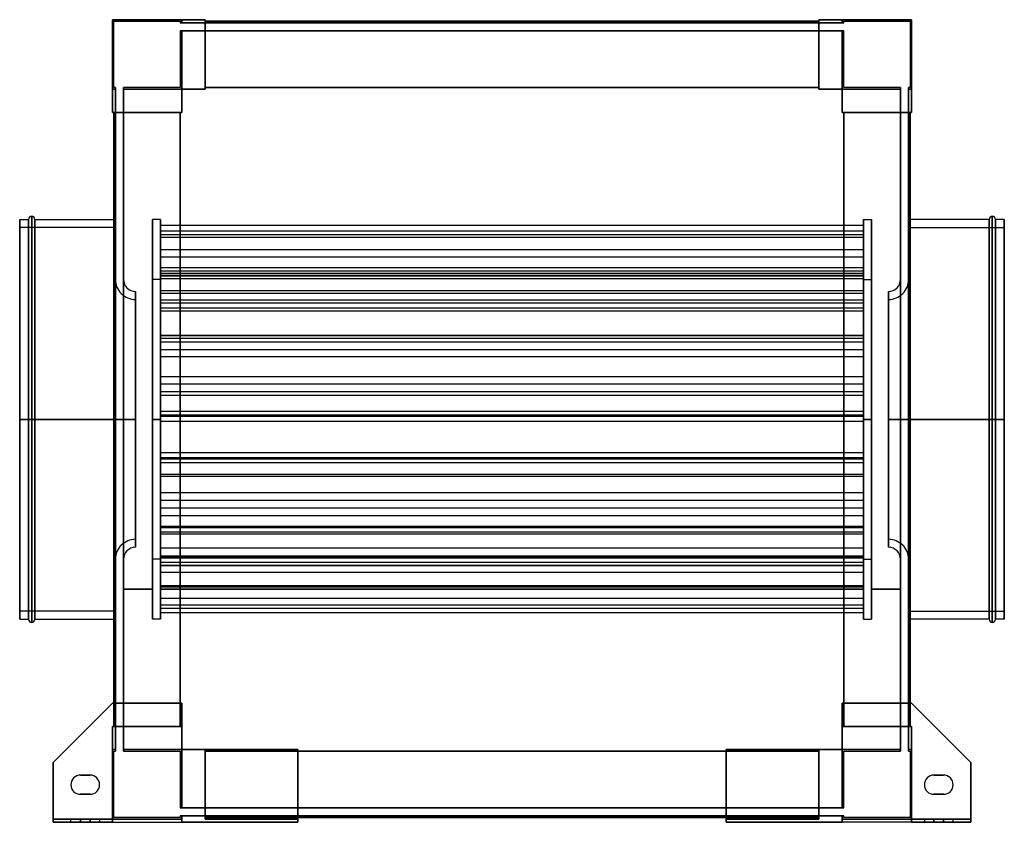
# Model space of a CAD drawing. Header units: millimetres. Extents: x -308 to 308, y -252 to 250.
import ezdxf

# ---------------------------------------------------------------- set-up
doc = ezdxf.new("R2010")
doc.units = ezdxf.units.MM
doc.layers.add('MAIN-1', color=7, linetype='Continuous')

msp = doc.modelspace()

# ---------------------------------------------------------------- linework, layer by layer
at = {"layer": 'MAIN-1'}
for p, q in [((-250, 206.5), (-250, 250)), ((-250, 250), (-206.5, 250)), ((-206.5, 250), (-250, 250)), ((-250, 250), (-250, 206.5)), ((-192, 250), (-250, 250)), ((-250, 250), (-250, 192)), ((-250, 250), (-250, 250)), ((-250, 192), (-250, 250)), ((-250, 250), (-192, 250)), ((-250, 250), (-250, 250)), ((-249, 249), (-207.5, 249)), ((-249, 207.5), (-249, 249)), ((-249, 207.5), (-249, 249)), ((-249, 249), (-207.5, 249)), ((-249, 249), (-249, 249)), ((-207.5, 249), (-207.5, 248)), ((-207.5, 249), (-207.5, 248)), ((-207.5, 249), (-207.5, 249)), ((-207.5, 248), (-206.5, 248)), ((-207.5, 248), (-207.5, 248)), ((-206.5, 248), (-207.5, 248)), ((-206.5, 250), (-206.5, 248)), ((-206.5, 248), (-206.5, 250)), ((-206.5, 250), (-206.5, 250)), ((-206.5, 248), (-206.5, 250)), ((-206.5, 250), (-206.5, 248)), ((-206.5, 250), (-206.5, 250)), ((-192, 250), (-206.5, 250)), ((-206.5, 250), (-192, 250)), ((-206.5, 248), (-192, 248)), ((-206.5, 248), (-206.5, 248)), ((-206.5, 248), (-206.5, 248)), ((-192, 248), (-206.5, 248)), ((-192, 248), (-192, 250)), ((-192, 250), (-192, 206.5)), ((-192, 250), (-192, 250)), ((-192, 250), (-192, 248)), ((-192, 250), (-192, 250)), ((-192, 206.5), (-192, 250)), ((-192, 248), (-192, 249)), ((-192, 249), (-192, 249)), ((-192, 249), (-192, 207.5)), ((192, 249), (-192, 249)), ((-192, 249), (-192, 248)), ((-192, 249), (192, 249)), ((-192, 249), (-192, 249)), ((192, 249), (-192, 249)), ((-192, 207.5), (-192, 249)), ((-192, 249), (192, 249)), ((-192, 248), (192, 248)), ((-192, 248), (-192, 248)), ((-192, 248), (-192, 248)), ((192, 248), (-192, 248)), ((192, 250), (192, 248)), ((192, 250), (192, 250)), ((192, 206.5), (192, 250)), ((206.5, 250), (192, 250)), ((192, 248), (192, 250)), ((192, 250), (192, 206.5)), ((192, 250), (192, 250)), ((250, 250), (192, 250)), ((192, 250), (206.5, 250)), ((192, 250), (250, 250)), ((192, 249), (192, 248)), ((192, 207.5), (192, 249)), ((192, 249), (192, 249)), ((192, 248), (192, 249)), ((192, 249), (192, 249)), ((192, 249), (192, 207.5)), ((192, 248), (206.5, 248)), ((192, 248), (192, 248)), ((192, 248), (192, 248)), ((206.5, 248), (192, 248)), ((206.5, 248), (206.5, 250)), ((206.5, 250), (250, 250)), ((250, 250), (206.5, 250)), ((206.5, 250), (206.5, 248)), ((206.5, 248), (206.5, 250)), ((206.5, 250), (206.5, 248)), ((206.5, 250), (206.5, 250)), ((206.5, 250), (206.5, 250)), ((207.5, 248), (206.5, 248)), ((206.5, 248), (207.5, 248)), ((206.5, 248), (206.5, 248)), ((206.5, 248), (206.5, 248)), ((207.5, 249), (249, 249)), ((207.5, 248), (207.5, 249)), ((207.5, 248), (207.5, 249)), ((207.5, 249), (249, 249)), ((207.5, 249), (207.5, 249)), ((207.5, 248), (207.5, 248)), ((249, 249), (249, 207.5)), ((249, 249), (249, 207.5)), ((249, 249), (249, 249)), ((250, 250), (250, 206.5)), ((250, 206.5), (250, 250)), ((250, 192), (250, 250)), ((250, 250), (250, 250)), ((250, 250), (250, 192)), ((250, 250), (250, 250)), ((-207.5, 243), (-207.5, 207.5)), ((-207.5, 243), (-206.5, 243)), ((-206.5, 243), (-207.5, 243)), ((-207.5, 243), (-207.5, 207.5)), ((-207.5, 243), (-207.5, 243)), ((-206.5, 243), (-206.5, 206.5)), ((-206.5, 206.5), (-206.5, 243)), ((-206.5, 243), (-192, 243)), ((-206.5, 243), (-206.5, 243)), ((-206.5, 243), (-206.5, 243)), ((-192, 243), (-206.5, 243)), ((-206.5, 206.5), (-206.5, 243)), ((-206.5, 243), (-206.5, 206.5)), ((-192, 243), (192, 243)), ((-192, 243), (-192, 243)), ((-192, 243), (-192, 243)), ((192, 243), (-192, 243)), ((-192, 243), (-192, 206.5)), ((-192, 243), (-192, 207.5)), ((-192, 206.5), (-192, 243)), ((-192, 207.5), (-192, 243)), ((206.5, 243), (192, 243)), ((192, 243), (206.5, 243)), ((192, 243), (192, 243)), ((192, 243), (192, 243)), ((192, 207.5), (192, 243)), ((192, 206.5), (192, 243)), ((192, 243), (192, 207.5)), ((192, 243), (192, 206.5)), ((206.5, 206.5), (206.5, 243)), ((206.5, 243), (207.5, 243)), ((207.5, 243), (206.5, 243)), ((206.5, 243), (206.5, 206.5)), ((206.5, 243), (206.5, 243)), ((206.5, 243), (206.5, 243)), ((206.5, 243), (206.5, 206.5)), ((206.5, 206.5), (206.5, 243)), ((207.5, 207.5), (207.5, 243)), ((207.5, 207.5), (207.5, 243)), ((207.5, 243), (207.5, 243)), ((-248, 206.5), (-250, 206.5)), ((-250, 206.5), (-248, 206.5)), ((-250, 206.5), (-248, 206.5)), ((-250, 206.5), (-250, 206.5)), ((-250, 192), (-250, 206.5)), ((-248, 206.5), (-250, 206.5)), ((-250, 206.5), (-250, 206.5)), ((-250, 206.5), (-250, 192)), ((-248, 207.5), (-249, 207.5)), ((-248, 207.5), (-249, 207.5)), ((-249, 207.5), (-249, 207.5)), ((-248, 207.5), (-248, 206.5)), ((-248, 207.5), (-248, 207.5)), ((-248, 206.5), (-248, 207.5)), ((-248, 206.5), (-248, 192)), ((-248, 206.5), (-248, 206.5)), ((-248, 206.5), (-248, 206.5)), ((-248, 192), (-248, 206.5)), ((-243, 207.5), (-243, 206.5)), ((-243, 207.5), (-243, 207.5)), ((-243, 206.5), (-243, 207.5)), ((-207.5, 207.5), (-243, 207.5)), ((-207.5, 207.5), (-243, 207.5)), ((-243, 206.5), (-243, 192)), ((-243, 206.5), (-243, 206.5)), ((-243, 206.5), (-243, 206.5)), ((-243, 192), (-243, 206.5)), ((-243, 206.5), (-206.5, 206.5)), ((-206.5, 206.5), (-243, 206.5)), ((-243, 206.5), (-206.5, 206.5)), ((-206.5, 206.5), (-243, 206.5)), ((-207.5, 207.5), (-207.5, 207.5)), ((-206.5, 206.5), (-206.5, 192)), ((-206.5, 206.5), (-206.5, 206.5)), ((-206.5, 206.5), (-206.5, 206.5)), ((-206.5, 192), (-206.5, 206.5)), ((-192, 206.5), (-206.5, 206.5)), ((-206.5, 206.5), (-192, 206.5)), ((-206.5, 192), (-206.5, 206.5)), ((-206.5, 206.5), (-192, 206.5)), ((-192, 206.5), (-206.5, 206.5)), ((-206.5, 206.5), (-206.5, 192)), ((-206.5, 206.5), (-206.5, 206.5)), ((-206.5, 206.5), (-206.5, 206.5)), ((-206.5, 192), (-206.5, 206.5)), ((-206.5, 206.5), (-192, 206.5)), ((-192, 206.5), (-206.5, 206.5)), ((-206.5, 206.5), (-206.5, 192)), ((-206.5, 192), (-206.5, 206.5)), ((-206.5, 206.5), (-192, 206.5)), ((-206.5, 206.5), (-206.5, 206.5)), ((-206.5, 206.5), (-206.5, 206.5)), ((-192, 206.5), (-206.5, 206.5)), ((-206.5, 206.5), (-206.5, 192)), ((-192, 207.5), (-192, 207.5)), ((-192, 206.5), (-192, 207.5)), ((192, 207.5), (-192, 207.5)), ((-192, 207.5), (-192, 206.5)), ((-192, 207.5), (-192, 207.5)), ((-192, 207.5), (-192, 207.5)), ((-192, 206.5), (-192, 207.5)), ((-192, 207.5), (192, 207.5)), ((-192, 207.5), (192, 207.5)), ((-192, 207.5), (192, 207.5)), ((-192, 207.5), (-192, 207.5)), ((192, 207.5), (-192, 207.5)), ((-192, 207.5), (-192, 206.5)), ((192, 207.5), (-192, 207.5)), ((192, 207.5), (-192, 207.5)), ((-192, 207.5), (192, 207.5)), ((-192, 206.5), (-192, 206.5)), ((-192, 206.5), (-192, 206.5)), ((-192, 206.5), (-192, 206.5)), ((-192, 206.5), (-192, 206.5)), ((192, 207.5), (192, 206.5)), ((192, 207.5), (192, 207.5)), ((192, 207.5), (192, 207.5)), ((192, 206.5), (192, 207.5)), ((192, 207.5), (192, 206.5)), ((192, 207.5), (192, 207.5)), ((192, 207.5), (192, 207.5)), ((192, 206.5), (192, 207.5)), ((192, 206.5), (192, 206.5)), ((206.5, 206.5), (192, 206.5)), ((192, 206.5), (192, 206.5)), ((192, 206.5), (192, 206.5)), ((192, 206.5), (206.5, 206.5)), ((192, 206.5), (206.5, 206.5)), ((192, 206.5), (192, 206.5)), ((206.5, 206.5), (192, 206.5)), ((192, 206.5), (206.5, 206.5)), ((206.5, 206.5), (192, 206.5)), ((192, 206.5), (206.5, 206.5)), ((206.5, 206.5), (192, 206.5)), ((206.5, 206.5), (243, 206.5)), ((206.5, 192), (206.5, 206.5)), ((243, 206.5), (206.5, 206.5)), ((206.5, 206.5), (206.5, 206.5)), ((206.5, 206.5), (243, 206.5)), ((243, 206.5), (206.5, 206.5)), ((206.5, 206.5), (206.5, 206.5)), ((206.5, 206.5), (206.5, 192)), ((206.5, 206.5), (206.5, 192)), ((206.5, 192), (206.5, 206.5)), ((206.5, 206.5), (206.5, 206.5)), ((206.5, 206.5), (206.5, 206.5)), ((206.5, 206.5), (206.5, 192)), ((206.5, 192), (206.5, 206.5)), ((206.5, 206.5), (206.5, 192)), ((206.5, 206.5), (206.5, 206.5)), ((206.5, 206.5), (206.5, 206.5)), ((206.5, 192), (206.5, 206.5)), ((243, 207.5), (207.5, 207.5)), ((243, 207.5), (207.5, 207.5)), ((207.5, 207.5), (207.5, 207.5)), ((243, 207.5), (243, 206.5)), ((243, 207.5), (243, 207.5)), ((243, 206.5), (243, 207.5)), ((243, 206.5), (243, 192)), ((243, 206.5), (243, 206.5)), ((243, 206.5), (243, 206.5)), ((243, 192), (243, 206.5)), ((248, 207.5), (248, 206.5)), ((248, 207.5), (248, 207.5)), ((248, 206.5), (248, 207.5)), ((249, 207.5), (248, 207.5)), ((249, 207.5), (248, 207.5)), ((248, 206.5), (248, 192)), ((248, 206.5), (248, 206.5)), ((248, 206.5), (248, 206.5)), ((248, 192), (248, 206.5)), ((248, 206.5), (250, 206.5)), ((250, 206.5), (248, 206.5)), ((248, 206.5), (250, 206.5)), ((250, 206.5), (248, 206.5)), ((249, 207.5), (249, 207.5)), ((250, 206.5), (250, 192)), ((250, 206.5), (250, 206.5)), ((250, 206.5), (250, 206.5)), ((250, 192), (250, 206.5)), ((-248, 192), (-250, 192)), ((-250, 192), (-206.5, 192)), ((-250, 192), (-250, 192)), ((-250, 192), (-248, 192)), ((-250, 192), (-250, 192)), ((-206.5, 192), (-250, 192)), ((-248, 192), (-249, 192)), ((-249, -192), (-249, 192)), ((-249, 192), (-249, -177.5)), ((-249, 192), (-249, 192)), ((-249, 192), (-207.5, 192)), ((-249, -192), (-249, 192)), ((-207.5, 192), (-249, 192)), ((-249, 192), (-249, -192)), ((-249, 192), (-249, 192)), ((-249, 192), (-248, 192)), ((-248, 192), (-248, 192)), ((-248, -192), (-248, 192)), ((-248, 192), (-248, -192)), ((-248, 192), (-248, 192)), ((-243, 192), (-243, -192)), ((-243, 192), (-243, 192)), ((-243, 192), (-243, 192)), ((-243, -192), (-243, 192)), ((-207.5, 192), (-243, 192)), ((-206.5, 192), (-243, 192)), ((-243, 192), (-206.5, 192)), ((-243, 192), (-207.5, 192)), ((-207.5, 192), (-207.5, -192)), ((-207.5, 192), (-206.5, 192)), ((-207.5, 192), (-207.5, 192)), ((-207.5, 192), (-207.5, 192)), ((-206.5, 192), (-207.5, 192)), ((-207.5, -192), (-207.5, 192)), ((-207.5, -177.5), (-207.5, 192)), ((-207.5, 192), (-207.5, -192)), ((-207.5, 192), (-207.5, 192)), ((-207.5, -192), (-207.5, 192)), ((-206.5, 192), (-207.5, 192)), ((-207.5, 192), (-207.5, -192)), ((-207.5, 192), (-207.5, -192)), ((-207.5, -192), (-207.5, 192)), ((-207.5, 192), (-207.5, 192)), ((-207.5, 192), (-206.5, 192)), ((-206.5, 192), (-206.5, 192)), ((-206.5, 192), (-206.5, 192)), ((-206.5, 192), (-206.5, 192)), ((-206.5, 192), (-206.5, 192)), ((243, 192), (206.5, 192)), ((206.5, 192), (207.5, 192)), ((206.5, 192), (206.5, 192)), ((206.5, 192), (250, 192)), ((206.5, 192), (206.5, 192)), ((207.5, 192), (206.5, 192)), ((206.5, 192), (243, 192)), ((206.5, 192), (206.5, 192)), ((207.5, 192), (206.5, 192)), ((206.5, 192), (207.5, 192)), ((206.5, 192), (206.5, 192)), ((250, 192), (206.5, 192)), ((243, 192), (207.5, 192)), ((207.5, 192), (207.5, 192)), ((207.5, 192), (207.5, 192)), ((207.5, 192), (249, 192)), ((207.5, -192), (207.5, 192)), ((207.5, 192), (243, 192)), ((207.5, 192), (207.5, 192)), ((249, 192), (207.5, 192)), ((207.5, 192), (207.5, 192)), ((207.5, 192), (207.5, -192)), ((207.5, 192), (207.5, -192)), ((207.5, 192), (207.5, -177.5)), ((207.5, -192), (207.5, 192)), ((207.5, -192), (207.5, 192)), ((207.5, 192), (207.5, -192)), ((207.5, -192), (207.5, 192)), ((243, 192), (243, 192)), ((243, -192), (243, 192)), ((243, 192), (243, -192)), ((243, 192), (243, 192)), ((248, 192), (248, -192)), ((248, 192), (248, 192)), ((248, 192), (248, 192)), ((248, -192), (248, 192)), ((249, 192), (248, 192)), ((250, 192), (248, 192)), ((248, 192), (250, 192)), ((248, 192), (249, 192)), ((249, 192), (249, 192)), ((249, 192), (249, -192)), ((249, 192), (249, 192)), ((249, -177.5), (249, 192)), ((249, -192), (249, 192)), ((249, 192), (249, -192)), ((250, 192), (250, 192)), ((250, 192), (250, 192)), ((-308, 0), (-308, 125)), ((-308, 125), (-308, 0)), ((-308, 125), (-302.5, 125)), ((-302.5, 0), (-302.5, 125)), ((-302.5, 125), (-302.5, 0)), ((-300.5, 0), (-300.5, 127)), ((-300.5, 127), (-300.5, 0)), ((-298.5, 0), (-298.5, 125)), ((-298.5, 125), (-298.5, 0)), ((-298.5, 125), (-249, 125)), ((-249, 125), (-248, 125)), ((-248, 0), (-248, 125)), ((-225, 0), (-225, 125)), ((-225, 125), (-225, 0)), ((-220, 125), (-225, 125)), ((-220, 0), (-220, 125)), ((-220, 125), (-220, 0)), ((220, 0), (220, 125)), ((220, 125), (220, 0)), ((220, 125), (225, 125)), ((225, 0), (225, 125)), ((225, 125), (225, 0)), ((248, 125), (248, 0)), ((249, 125), (248, 125)), ((298.5, 125), (249, 125)), ((298.5, 0), (298.5, 125)), ((298.5, 125), (298.5, 0)), ((300.5, 0), (300.5, 127)), ((300.5, 127), (300.5, 0)), ((302.5, 0), (302.5, 125)), ((302.5, 125), (302.5, 0)), ((308, 125), (302.5, 125)), ((308, 0), (308, 125)), ((308, 125), (308, 0)), ((-308, 0), (-308, 120)), ((-248, 120), (-308, 120)), ((-248, 0), (-248, 120)), ((-248, 120), (-248, 0)), ((-243, 120), (-243, 0)), ((-243, 120), (-243, 0)), ((-220, 121.28), (-220, 117.74)), ((-220, 94.76), (-220, 121.28)), ((220, 121.28), (-220, 121.28)), ((-220, 117.74), (-220, 91.22)), ((220, 117.74), (-220, 117.74)), ((220, 94.76), (220, 121.28)), ((220, 121.28), (220, 117.74)), ((220, 117.74), (220, 91.22)), ((243, 0), (243, 120)), ((243, 0), (243, 120)), ((248, 0), (248, 120)), ((248, 120), (248, 0)), ((248, 120), (308, 120)), ((308, 120), (308, 0)), ((-220, 115.46), (-220, 113.67)), ((-220, 80.46), (-220, 115.46)), ((220, 115.46), (-220, 115.46)), ((-220, 113.67), (-220, 78.66)), ((220, 113.67), (-220, 113.67)), ((220, 80.46), (220, 115.46)), ((220, 115.46), (220, 113.67)), ((220, 113.67), (220, 78.66)), ((-220, 106.12), (-220, 101.45)), ((-220, 92.68), (-220, 106.12)), ((220, 106.12), (-220, 106.12)), ((220, 92.68), (220, 106.12)), ((220, 106.12), (220, 101.45)), ((-220, 101.45), (-220, 88.01)), ((220, 101.45), (-220, 101.45)), ((220, 101.45), (220, 88.01)), ((-220, 91.22), (-220, 94.76)), ((220, 94.76), (-220, 94.76)), ((-220, 88.01), (-220, 92.68)), ((220, 92.68), (-220, 92.68)), ((220, 91.22), (220, 94.76)), ((220, 88.01), (220, 92.68)), ((-248.09, 0), (-248.09, 87.51)), ((-248.09, 87.51), (-248.09, 0)), ((-248.09, 87.51), (-248, 87.51)), ((-248, 87.51), (-248, -87.51)), ((-248, -87.51), (-248, 87.51)), ((-243.09, 87.49), (-243.09, 0)), ((-243, 87.49), (-243.09, 87.49)), ((-243, 87.49), (-243, 0)), ((-225, 0), (-225, 87.5)), ((-220, 87.5), (-225, 87.5)), ((220, 91.22), (-220, 91.22)), ((-220, 89.69), (-220, 89.95)), ((-220, 89.95), (-220, 52.5)), ((220, 89.95), (-220, 89.95)), ((-220, 52.24), (-220, 89.69)), ((220, 89.69), (-220, 89.69)), ((220, 88.01), (-220, 88.01)), ((-220, 87.5), (-220, 0)), ((220, 89.95), (220, 52.5)), ((220, 89.69), (220, 89.95)), ((220, 52.24), (220, 89.69)), ((220, 0), (220, 87.5)), ((220, 87.5), (225, 87.5)), ((225, 87.5), (225, 0)), ((243, 0), (243, 87.49)), ((243, 87.49), (243.09, 87.49)), ((243.09, 0), (243.09, 87.49)), ((248, 87.51), (248, -87.51)), ((248.09, 87.51), (248, 87.51)), ((248, -87.51), (248, 87.51)), ((248.09, 0), (248.09, 87.51)), ((248.09, 87.51), (248.09, 0)), ((-220, 78.66), (-220, 80.46)), ((220, 80.46), (-220, 80.46)), ((220, 78.66), (220, 80.46)), ((-235.59, 0), (-235.59, 80.01)), ((-235.59, 80.01), (-235.59, 0)), ((-235.59, 75.01), (-235.59, 0)), ((220, 78.66), (-220, 78.66)), ((-220, 74.57), (-220, 72.61)), ((-220, 69.58), (-220, 74.57)), ((220, 74.57), (-220, 74.57)), ((220, 69.58), (220, 74.57)), ((220, 74.57), (220, 72.61)), ((235.59, 0), (235.59, 80.01)), ((235.59, 80.01), (235.59, 0)), ((235.59, 0), (235.59, 75.01)), ((-220, 72.61), (-220, 67.62)), ((220, 72.61), (-220, 72.61)), ((-220, 67.62), (-220, 69.58)), ((220, 69.58), (-220, 69.58)), ((220, 72.61), (220, 67.62)), ((220, 67.62), (220, 69.58)), ((220, 67.62), (-220, 67.62)), ((-220, 52.5), (-220, 52.24)), ((220, 52.5), (-220, 52.5)), ((220, 52.24), (-220, 52.24)), ((-220, 48.4), (-220, 50.67)), ((-220, 50.67), (-220, 17.26)), ((220, 50.67), (-220, 50.67)), ((220, 52.5), (220, 52.24)), ((220, 50.67), (220, 17.26)), ((220, 48.4), (220, 50.67)), ((-220, 14.99), (-220, 48.4)), ((220, 48.4), (-220, 48.4)), ((-220, 43.57), (-220, 26.55)), ((-220, 39.12), (-220, 43.57)), ((220, 43.57), (-220, 43.57)), ((220, 14.99), (220, 48.4)), ((220, 39.12), (220, 43.57)), ((220, 43.57), (220, 26.55)), ((-220, 22.09), (-220, 39.12)), ((220, 39.12), (-220, 39.12)), ((220, 22.09), (220, 39.12)), ((-220, 26.55), (-220, 22.09)), ((220, 26.55), (-220, 26.55)), ((220, 26.55), (220, 22.09)), ((220, 22.09), (-220, 22.09)), ((-220, 17.26), (-220, 14.99)), ((220, 17.26), (-220, 17.26)), ((220, 14.99), (-220, 14.99)), ((220, 17.26), (220, 14.99)), ((-308, 0), (-302.5, 0)), ((-308, 0), (-248, 0)), ((-308, -120), (-308, 0)), ((-308, 0), (-308, -125)), ((-302.5, 0), (-300.5, 0)), ((-302.5, 0), (-302.5, -125)), ((-300.5, 0), (-300.5, -127)), ((-300.5, 0), (-298.5, 0)), ((-298.5, 0), (-298.5, -125)), ((-298.5, 0), (-248, 0)), ((-235.59, 0), (-248.09, 0)), ((-248.09, 0), (-248.09, -87.51)), ((-248, -125), (-248, 0)), ((-248, 0), (-248, -120)), ((-243.09, 0), (-243, 0)), ((-243.09, 0), (-243.09, -87.49)), ((-235.59, 0), (-243.09, 0)), ((-243, 0), (-243, 0)), ((-243, 0), (-243, -120)), ((-243, 0), (-243, -120)), ((-243, 0), (-243, -87.49)), ((-225, 0), (-220, 0)), ((-225, 0), (-225, -125)), ((-225, -87.5), (-225, 0)), ((-220, 0), (-225, 0)), ((-220, 5.04), (-220, -24.1)), ((-220, 1.89), (-220, 5.04)), ((220, 5.04), (-220, 5.04)), ((-220, -1.25), (-220, 2.64)), ((-220, 2.64), (-220, -20.96)), ((220, 2.64), (-220, 2.64)), ((-220, -27.25), (-220, 1.89)), ((220, 1.89), (-220, 1.89)), ((-220, 0), (-220, -125)), ((-220, 0), (-220, -87.5)), ((220, 1.89), (220, 5.04)), ((220, 5.04), (220, -24.1)), ((220, 2.64), (220, -20.96)), ((220, -1.25), (220, 2.64)), ((220, -27.25), (220, 1.89)), ((220, 0), (220, -125)), ((225, 0), (220, 0)), ((220, 0), (225, 0)), ((220, -87.5), (220, 0)), ((225, 0), (225, -125)), ((225, 0), (225, -87.5)), ((235.59, 0), (248.09, 0)), ((235.59, 0), (243.09, 0)), ((243, 0), (243, 0)), ((243.09, 0), (243, 0)), ((243, -120), (243, 0)), ((243, -120), (243, 0)), ((243, -87.49), (243, 0)), ((243.09, -87.49), (243.09, 0)), ((308, 0), (248, 0)), ((249, 0), (248, 0)), ((248, 0), (248, -125)), ((248, 0), (248, -120)), ((248.09, 0), (248.09, -87.51)), ((298.5, 0), (249, 0)), ((298.5, 0), (300.5, 0)), ((298.5, 0), (298.5, -125)), ((300.5, 0), (300.5, -127)), ((302.5, 0), (300.5, 0)), ((308, 0), (302.5, 0)), ((302.5, 0), (302.5, -125)), ((308, 0), (308, -120)), ((308, 0), (308, -125)), ((-302.5, 0), (-308, 0)), ((-248, 0), (-308, 0)), ((-308, -125), (-308, 0)), ((-300.5, 0), (-302.5, 0)), ((-302.5, -125), (-302.5, 0)), ((-298.5, 0), (-300.5, 0)), ((-300.5, -127), (-300.5, 0)), ((-298.5, -125), (-298.5, 0)), ((-249, 0), (-298.5, 0)), ((-248, 0), (-249, 0)), ((-248.09, 0), (-235.59, 0)), ((-248.09, -87.51), (-248.09, 0)), ((-248, -120), (-248, 0)), ((-243, 0), (-243.09, 0)), ((-243.09, 0), (-235.59, 0)), ((-243, 0), (-243, 0)), ((-235.59, 0), (-235.59, -80.01)), ((-235.59, -80.01), (-235.59, 0)), ((-235.59, 0), (-235.59, -75.01)), ((-225, -125), (-225, 0)), ((-220, 0), (-225, 0)), ((-225, 0), (-220, 0)), ((-220, -125), (-220, 0)), ((-220, -24.85), (-220, -1.25)), ((220, -1.25), (-220, -1.25)), ((220, -125), (220, 0)), ((220, 0), (225, 0)), ((225, 0), (220, 0)), ((220, -24.85), (220, -1.25)), ((225, -125), (225, 0)), ((248.09, 0), (235.59, 0)), ((235.59, 0), (235.59, -80.01)), ((235.59, -80.01), (235.59, 0)), ((243.09, 0), (235.59, 0)), ((235.59, -75.01), (235.59, 0)), ((243, 0), (243, 0)), ((243, 0), (243.09, 0)), ((248, 0), (308, 0)), ((248, 0), (298.5, 0)), ((248, -120), (248, 0)), ((248.09, -87.51), (248.09, 0)), ((298.5, 0), (300.5, 0)), ((298.5, -125), (298.5, 0)), ((300.5, -127), (300.5, 0)), ((300.5, 0), (302.5, 0)), ((302.5, 0), (308, 0)), ((302.5, -125), (302.5, 0)), ((308, -125), (308, 0)), ((-220, -20.96), (-220, -24.85)), ((220, -20.96), (-220, -20.96)), ((-220, -24.1), (-220, -27.25)), ((220, -24.1), (-220, -24.1)), ((220, -20.96), (220, -24.85)), ((220, -24.1), (220, -27.25)), ((220, -24.85), (-220, -24.85)), ((220, -27.25), (-220, -27.25)), ((-220, -34.37), (-220, -70.59)), ((-220, -35.66), (-220, -34.37)), ((220, -34.37), (-220, -34.37)), ((-220, -71.88), (-220, -35.66)), ((220, -35.66), (-220, -35.66)), ((220, -35.66), (220, -34.37)), ((220, -34.37), (220, -70.59)), ((220, -71.88), (220, -35.66)), ((-220, -50.69), (-220, -45.86)), ((-220, -45.86), (-220, -55.56)), ((220, -45.86), (-220, -45.86)), ((220, -45.86), (220, -55.56)), ((220, -50.69), (220, -45.86)), ((-220, -60.39), (-220, -50.69)), ((220, -50.69), (-220, -50.69)), ((220, -60.39), (220, -50.69)), ((-220, -55.56), (-220, -60.39)), ((220, -55.56), (-220, -55.56)), ((220, -60.39), (-220, -60.39)), ((220, -55.56), (220, -60.39)), ((-220, -67.05), (-220, -67.83)), ((-220, -104.09), (-220, -67.05)), ((220, -67.05), (-220, -67.05)), ((220, -104.09), (220, -67.05)), ((220, -67.05), (220, -67.83)), ((-220, -67.83), (-220, -104.87)), ((220, -67.83), (-220, -67.83)), ((-220, -70.59), (-220, -71.88)), ((220, -70.59), (-220, -70.59)), ((220, -71.88), (-220, -71.88)), ((220, -67.83), (220, -104.87)), ((220, -70.59), (220, -71.88)), ((-220, -80.56), (-220, -85.49)), ((-220, -86.42), (-220, -80.56)), ((220, -80.56), (-220, -80.56)), ((-220, -85.49), (-220, -91.36)), ((220, -85.49), (-220, -85.49)), ((220, -86.42), (220, -80.56)), ((220, -80.56), (220, -85.49)), ((220, -85.49), (220, -91.36)), ((-248, -87.51), (-248.09, -87.51)), ((-243, -87.49), (-243.09, -87.49)), ((-220, -87.5), (-225, -87.5)), ((-220, -91.36), (-220, -86.42)), ((220, -86.42), (-220, -86.42)), ((-220, -86.84), (-220, -89.56)), ((-220, -118.29), (-220, -86.84)), ((220, -86.84), (-220, -86.84)), ((-220, -89.56), (-220, -121.01)), ((220, -89.56), (-220, -89.56)), ((220, -91.36), (-220, -91.36)), ((-220, -91.62), (-220, -95.81)), ((-220, -112.04), (-220, -91.62)), ((220, -91.62), (-220, -91.62)), ((220, -91.36), (220, -86.42)), ((220, -118.29), (220, -86.84)), ((220, -86.84), (220, -89.56)), ((220, -87.5), (225, -87.5)), ((220, -89.56), (220, -121.01)), ((220, -112.04), (220, -91.62)), ((220, -91.62), (220, -95.81)), ((243, -87.49), (243.09, -87.49)), ((248, -87.51), (248.09, -87.51)), ((-220, -95.81), (-220, -116.24)), ((220, -95.81), (-220, -95.81)), ((220, -95.81), (220, -116.24)), ((-220, -104.87), (-220, -104.09)), ((220, -104.09), (-220, -104.09)), ((220, -104.87), (220, -104.09)), ((-243, -106.25), (-225, -106.25)), ((-243, -106.25), (-243, -106.25)), ((-225, -106.25), (-243, -106.25)), ((-243, -106.25), (-243, -106.25)), ((-225, -106.25), (-243, -106.25)), ((-225, -106.25), (-243, -106.25)), ((-225, -106.25), (-225, -106.25)), ((-225, -106.25), (-225, -106.25)), ((220, -104.87), (-220, -104.87)), ((-220, -106.25), (220, -106.25)), ((-220, -106.25), (-220, -106.25)), ((220, -106.25), (-220, -106.25)), ((-220, -106.25), (-220, -106.25)), ((220, -106.25), (-220, -106.25)), ((220, -106.25), (-220, -106.25)), ((220, -106.25), (220, -106.25)), ((220, -106.25), (220, -106.25)), ((225, -106.25), (243, -106.25)), ((225, -106.25), (225, -106.25)), ((243, -106.25), (225, -106.25)), ((225, -106.25), (225, -106.25)), ((243, -106.25), (225, -106.25)), ((243, -106.25), (225, -106.25)), ((243, -106.25), (243, -106.25)), ((243, -106.25), (243, -106.25)), ((-220, -116.24), (-220, -112.04)), ((220, -112.04), (-220, -112.04)), ((220, -116.24), (-220, -116.24)), ((220, -116.24), (220, -112.04)), ((-248, -120), (-308, -120)), ((-220, -121.01), (-220, -118.29)), ((220, -118.29), (-220, -118.29)), ((220, -121.01), (-220, -121.01)), ((220, -121.01), (220, -118.29)), ((248, -120), (308, -120)), ((-308, -125), (-302.5, -125)), ((-298.5, -125), (-249, -125)), ((-249, -125), (-248, -125)), ((-220, -125), (-225, -125)), ((220, -125), (225, -125)), ((249, -125), (248, -125)), ((298.5, -125), (249, -125)), ((308, -125), (302.5, -125)), ((-250, -177.5), (-287, -214.5)), ((-287, -214.5), (-250, -177.5)), ((-287, -214.5), (-250, -177.5)), ((-250, -177.5), (-287, -214.5)), ((-250, -177.5), (-206.5, -177.5)), ((-250, -177.5), (-250, -177.5)), ((-250, -177.5), (-206.5, -177.5)), ((-206.5, -177.5), (-250, -177.5)), ((-250, -177.5), (-250, -177.5)), ((-250, -177.5), (-206.5, -177.5)), ((-249, -177.5), (-249, -192)), ((-207.5, -192), (-207.5, -177.5)), ((-206.5, -192), (-206.5, -177.5)), ((-206.5, -177.5), (-206.5, -206.5)), ((-206.5, -177.5), (-206.5, -177.5)), ((-206.5, -177.5), (-206.5, -192)), ((-206.5, -206.5), (-206.5, -177.5)), ((-206.5, -177.5), (-206.5, -177.5)), ((206.5, -192), (206.5, -177.5)), ((250, -177.5), (206.5, -177.5)), ((250, -177.5), (206.5, -177.5)), ((206.5, -177.5), (206.5, -206.5)), ((206.5, -177.5), (206.5, -177.5)), ((206.5, -177.5), (250, -177.5)), ((206.5, -177.5), (206.5, -192)), ((250, -177.5), (206.5, -177.5)), ((206.5, -206.5), (206.5, -177.5)), ((206.5, -177.5), (206.5, -177.5)), ((207.5, -177.5), (207.5, -192)), ((249, -192), (249, -177.5)), ((250, -177.5), (287, -214.5)), ((250, -177.5), (250, -177.5)), ((287, -214.5), (250, -177.5)), ((287, -214.5), (250, -177.5)), ((250, -177.5), (287, -214.5)), ((250, -177.5), (250, -177.5)), ((-250, -192), (-250, -250)), ((-206.5, -192), (-250, -192)), ((-250, -192), (-206.5, -192)), ((-250, -250), (-250, -192)), ((-250, -192), (-250, -192)), ((-250, -206.5), (-250, -192)), ((-250, -192), (-248, -192)), ((-248, -192), (-250, -192)), ((-250, -192), (-250, -206.5)), ((-250, -192), (-250, -192)), ((-207.5, -192), (-249, -192)), ((-249, -192), (-249, -192)), ((-249, -192), (-248, -192)), ((-248, -192), (-249, -192)), ((-249, -192), (-249, -192)), ((-249, -192), (-207.5, -192)), ((-248, -192), (-248, -192)), ((-248, -206.5), (-248, -192)), ((-248, -192), (-248, -206.5)), ((-248, -192), (-248, -192)), ((-243, -192), (-243, -192)), ((-243, -192), (-243, -192)), ((-243, -206.5), (-243, -192)), ((-243, -192), (-243, -206.5)), ((-243, -192), (-206.5, -192)), ((-243, -192), (-207.5, -192)), ((-206.5, -192), (-243, -192)), ((-207.5, -192), (-243, -192)), ((-207.5, -192), (-207.5, -192)), ((-206.5, -192), (-207.5, -192)), ((-207.5, -192), (-206.5, -192)), ((-207.5, -192), (-207.5, -192)), ((-207.5, -192), (-206.5, -192)), ((-207.5, -192), (-207.5, -192)), ((-207.5, -192), (-207.5, -192)), ((-206.5, -192), (-207.5, -192)), ((-206.5, -206.5), (-206.5, -192)), ((-206.5, -192), (-206.5, -192)), ((-206.5, -192), (-206.5, -192)), ((-206.5, -192), (-206.5, -192)), ((-206.5, -192), (-206.5, -206.5)), ((-206.5, -206.5), (-206.5, -192)), ((-206.5, -192), (-206.5, -192)), ((-206.5, -206.5), (-206.5, -192)), ((-206.5, -192), (-206.5, -206.5)), ((-206.5, -192), (-206.5, -206.5)), ((206.5, -192), (250, -192)), ((250, -192), (206.5, -192)), ((206.5, -192), (243, -192)), ((206.5, -192), (206.5, -192)), ((207.5, -192), (206.5, -192)), ((206.5, -206.5), (206.5, -192)), ((243, -192), (206.5, -192)), ((206.5, -192), (206.5, -206.5)), ((206.5, -192), (207.5, -192)), ((206.5, -192), (206.5, -192)), ((206.5, -192), (206.5, -206.5)), ((206.5, -206.5), (206.5, -192)), ((206.5, -192), (207.5, -192)), ((206.5, -192), (206.5, -192)), ((206.5, -206.5), (206.5, -192)), ((207.5, -192), (206.5, -192)), ((206.5, -192), (206.5, -206.5)), ((206.5, -192), (206.5, -192)), ((207.5, -192), (243, -192)), ((207.5, -192), (207.5, -192)), ((243, -192), (207.5, -192)), ((207.5, -192), (207.5, -192)), ((249, -192), (207.5, -192)), ((207.5, -192), (207.5, -192)), ((207.5, -192), (249, -192)), ((207.5, -192), (207.5, -192)), ((243, -192), (243, -192)), ((243, -206.5), (243, -192)), ((243, -192), (243, -206.5)), ((243, -192), (243, -192)), ((248, -192), (248, -192)), ((248, -192), (248, -192)), ((248, -206.5), (248, -192)), ((248, -192), (248, -206.5)), ((248, -192), (249, -192)), ((248, -192), (250, -192)), ((249, -192), (248, -192)), ((250, -192), (248, -192)), ((249, -192), (249, -192)), ((249, -192), (249, -192)), ((250, -192), (250, -250)), ((250, -250), (250, -192)), ((250, -192), (250, -192)), ((250, -206.5), (250, -192)), ((250, -192), (250, -206.5)), ((250, -192), (250, -192)), ((-250, -250), (-250, -206.5)), ((-250, -206.5), (-248, -206.5)), ((-250, -206.5), (-250, -206.5)), ((-248, -206.5), (-250, -206.5)), ((-250, -206.5), (-250, -250)), ((-248, -206.5), (-250, -206.5)), ((-250, -206.5), (-248, -206.5)), ((-250, -206.5), (-250, -206.5)), ((-249, -207.5), (-248, -207.5)), ((-249, -249), (-249, -207.5)), ((-249, -207.5), (-248, -207.5)), ((-249, -207.5), (-249, -207.5)), ((-249, -249), (-249, -207.5)), ((-248, -206.5), (-248, -207.5)), ((-248, -206.5), (-248, -206.5)), ((-248, -207.5), (-248, -206.5)), ((-248, -206.5), (-248, -206.5)), ((-248, -207.5), (-248, -207.5)), ((-243, -206.5), (-243, -206.5)), ((-243, -207.5), (-243, -206.5)), ((-243, -206.5), (-243, -207.5)), ((-243, -206.5), (-243, -206.5)), ((-206.5, -206.5), (-243, -206.5)), ((-243, -206.5), (-206.5, -206.5)), ((-206.5, -206.5), (-243, -206.5)), ((-243, -206.5), (-206.5, -206.5)), ((-243, -207.5), (-243, -207.5)), ((-243, -207.5), (-207.5, -207.5)), ((-243, -207.5), (-207.5, -207.5)), ((-207.5, -207.5), (-207.5, -243)), ((-207.5, -207.5), (-207.5, -207.5)), ((-207.5, -207.5), (-207.5, -243)), ((-206.5, -206.5), (-134, -206.5)), ((-192, -206.5), (-206.5, -206.5)), ((-206.5, -206.5), (-206.5, -206.5)), ((-134, -206.5), (-206.5, -206.5)), ((-206.5, -206.5), (-206.5, -206.5)), ((-206.5, -206.5), (-206.5, -243)), ((-206.5, -243), (-206.5, -206.5)), ((-206.5, -206.5), (-206.5, -206.5)), ((-206.5, -243), (-206.5, -206.5)), ((-206.5, -206.5), (-192, -206.5)), ((-206.5, -206.5), (-206.5, -243)), ((-192, -206.5), (-206.5, -206.5)), ((-192, -206.5), (-206.5, -206.5)), ((-206.5, -206.5), (-192, -206.5)), ((-206.5, -206.5), (-206.5, -206.5)), ((-206.5, -206.5), (-206.5, -206.5)), ((-206.5, -206.5), (-192, -206.5)), ((-206.5, -206.5), (-206.5, -206.5)), ((-134, -206.5), (-192, -206.5)), ((-192, -250), (-192, -206.5)), ((-192, -206.5), (-192, -206.5)), ((-192, -207.5), (-192, -206.5)), ((-192, -206.5), (-192, -250)), ((-192, -206.5), (-134, -206.5)), ((-192, -206.5), (-192, -243)), ((-192, -206.5), (-192, -206.5)), ((-192, -207.5), (-192, -206.5)), ((-192, -243), (-192, -206.5)), ((-192, -206.5), (-192, -207.5)), ((-192, -206.5), (-192, -206.5)), ((-192, -206.5), (-192, -207.5)), ((-192, -206.5), (-192, -206.5)), ((-192, -207.5), (-192, -207.5)), ((-192, -207.5), (-192, -249)), ((-192, -207.5), (-192, -243)), ((-192, -207.5), (192, -207.5)), ((-192, -207.5), (-192, -207.5)), ((-192, -243), (-192, -207.5)), ((192, -207.5), (-192, -207.5)), ((-192, -207.5), (-192, -207.5)), ((192, -207.5), (-192, -207.5)), ((-192, -207.5), (192, -207.5)), ((-134, -207.5), (-192, -207.5)), ((-192, -249), (-192, -207.5)), ((-192, -207.5), (-192, -207.5)), ((-192, -207.5), (192, -207.5)), ((192, -207.5), (-192, -207.5)), ((-192, -207.5), (192, -207.5)), ((-134, -252), (-134, -206.5)), ((-134, -206.5), (-134, -206.5)), ((-134, -206.5), (-134, -250)), ((-134, -250), (-134, -206.5)), ((-134, -206.5), (-134, -206.5)), ((-134, -206.5), (-134, -252)), ((134, -207.5), (-134, -207.5)), ((134, -206.5), (206.5, -206.5)), ((134, -206.5), (134, -206.5)), ((192, -206.5), (134, -206.5)), ((134, -206.5), (192, -206.5)), ((134, -206.5), (134, -250)), ((206.5, -206.5), (134, -206.5)), ((134, -252), (134, -206.5)), ((134, -206.5), (134, -206.5)), ((134, -250), (134, -206.5)), ((134, -206.5), (134, -252)), ((192, -207.5), (134, -207.5)), ((206.5, -206.5), (192, -206.5)), ((192, -206.5), (192, -206.5)), ((192, -250), (192, -206.5)), ((192, -206.5), (192, -206.5)), ((192, -207.5), (192, -206.5)), ((192, -206.5), (206.5, -206.5)), ((192, -206.5), (192, -250)), ((192, -243), (192, -206.5)), ((192, -206.5), (206.5, -206.5)), ((192, -206.5), (192, -207.5)), ((192, -206.5), (192, -206.5)), ((192, -206.5), (192, -243)), ((206.5, -206.5), (192, -206.5)), ((192, -206.5), (192, -206.5)), ((192, -207.5), (192, -206.5)), ((192, -206.5), (192, -207.5)), ((206.5, -206.5), (192, -206.5)), ((192, -206.5), (206.5, -206.5)), ((192, -207.5), (192, -207.5)), ((192, -207.5), (192, -249)), ((192, -243), (192, -207.5)), ((192, -207.5), (192, -207.5)), ((192, -207.5), (192, -243)), ((192, -207.5), (192, -207.5)), ((192, -249), (192, -207.5)), ((192, -207.5), (192, -207.5)), ((206.5, -206.5), (206.5, -206.5)), ((206.5, -206.5), (206.5, -206.5)), ((243, -206.5), (206.5, -206.5)), ((206.5, -206.5), (243, -206.5)), ((206.5, -206.5), (206.5, -206.5)), ((206.5, -243), (206.5, -206.5)), ((243, -206.5), (206.5, -206.5)), ((206.5, -206.5), (206.5, -243)), ((206.5, -206.5), (243, -206.5)), ((206.5, -206.5), (206.5, -206.5)), ((206.5, -206.5), (206.5, -243)), ((206.5, -243), (206.5, -206.5)), ((206.5, -206.5), (206.5, -206.5)), ((206.5, -206.5), (206.5, -206.5)), ((207.5, -207.5), (243, -207.5)), ((207.5, -243), (207.5, -207.5)), ((207.5, -207.5), (243, -207.5)), ((207.5, -207.5), (207.5, -207.5)), ((207.5, -243), (207.5, -207.5)), ((243, -206.5), (243, -206.5)), ((243, -207.5), (243, -206.5)), ((243, -206.5), (243, -207.5)), ((243, -206.5), (243, -206.5)), ((243, -207.5), (243, -207.5)), ((250, -206.5), (248, -206.5)), ((248, -206.5), (248, -207.5)), ((248, -206.5), (248, -206.5)), ((248, -207.5), (248, -206.5)), ((248, -206.5), (248, -206.5)), ((248, -206.5), (250, -206.5)), ((250, -206.5), (248, -206.5)), ((248, -206.5), (250, -206.5)), ((248, -207.5), (249, -207.5)), ((248, -207.5), (248, -207.5)), ((248, -207.5), (249, -207.5)), ((249, -207.5), (249, -249)), ((249, -207.5), (249, -249)), ((249, -207.5), (249, -207.5)), ((250, -250), (250, -206.5)), ((250, -206.5), (250, -206.5)), ((250, -206.5), (250, -250)), ((250, -206.5), (250, -206.5)), ((-287, -250), (-287, -214.5)), ((-287, -214.5), (-287, -214.5)), ((-287, -214.5), (-287, -252)), ((-287, -214.5), (-287, -250)), ((-287, -214.5), (-287, -214.5)), ((-287, -252), (-287, -214.5)), ((287, -250), (287, -214.5)), ((287, -214.5), (287, -214.5)), ((287, -214.5), (287, -252)), ((287, -214.5), (287, -250)), ((287, -214.5), (287, -214.5)), ((287, -252), (287, -214.5)), ((-270, -222.5), (-264, -222.5)), ((-270, -222.5), (-270, -222.5)), ((-264, -222.5), (-270, -222.5)), ((-264, -222.5), (-270, -222.5)), ((-270, -222.5), (-270, -222.5)), ((-270, -222.5), (-264, -222.5)), ((-264, -222.5), (-264, -222.5)), ((-264, -222.5), (-264, -222.5)), ((270, -222.5), (264, -222.5)), ((264, -222.5), (264, -222.5)), ((264, -222.5), (270, -222.5)), ((264, -222.5), (270, -222.5)), ((264, -222.5), (264, -222.5)), ((270, -222.5), (264, -222.5)), ((270, -222.5), (270, -222.5)), ((270, -222.5), (270, -222.5)), ((-276, -228.5), (-276, -228.5)), ((-276, -228.5), (-276, -228.5)), ((-258, -228.5), (-258, -228.5)), ((-258, -228.5), (-258, -228.5)), ((258, -228.5), (258, -228.5)), ((258, -228.5), (258, -228.5)), ((276, -228.5), (276, -228.5)), ((276, -228.5), (276, -228.5)), ((-270, -234.5), (-270, -234.5)), ((-270, -234.5), (-270, -234.5)), ((-264, -234.5), (-270, -234.5)), ((-270, -234.5), (-264, -234.5)), ((-270, -234.5), (-264, -234.5)), ((-264, -234.5), (-270, -234.5)), ((-264, -234.5), (-264, -234.5)), ((-264, -234.5), (-264, -234.5)), ((264, -234.5), (264, -234.5)), ((264, -234.5), (264, -234.5)), ((264, -234.5), (270, -234.5)), ((270, -234.5), (264, -234.5)), ((270, -234.5), (264, -234.5)), ((264, -234.5), (270, -234.5)), ((270, -234.5), (270, -234.5)), ((270, -234.5), (270, -234.5)), ((-206.5, -243), (-207.5, -243)), ((-207.5, -243), (-206.5, -243)), ((-207.5, -243), (-207.5, -243)), ((-206.5, -243), (-192, -243)), ((-206.5, -243), (-206.5, -243)), ((-206.5, -243), (-206.5, -243)), ((-192, -243), (-206.5, -243)), ((-192, -243), (-192, -243)), ((192, -243), (-192, -243)), ((-192, -243), (192, -243)), ((-192, -243), (-192, -243)), ((192, -243), (192, -243)), ((206.5, -243), (192, -243)), ((192, -243), (206.5, -243)), ((192, -243), (192, -243)), ((207.5, -243), (206.5, -243)), ((206.5, -243), (207.5, -243)), ((206.5, -243), (206.5, -243)), ((206.5, -243), (206.5, -243)), ((207.5, -243), (207.5, -243)), ((-287, -250), (-250, -250)), ((-287, -250), (-287, -250)), ((-287, -250), (-250, -250)), ((-287, -252), (-287, -250)), ((-250, -250), (-287, -250)), ((-287, -250), (-287, -250)), ((-287, -250), (-250, -250)), ((-287, -250), (-287, -252)), ((-250, -252), (-287, -252)), ((-287, -252), (-287, -252)), ((-287, -252), (-134, -252)), ((-287, -252), (-250, -252)), ((-287, -252), (-287, -252)), ((-287, -252), (-134, -252)), ((-276, -250), (-270, -250)), ((-276, -252), (-276, -250)), ((-276, -250), (-270, -250)), ((-276, -252), (-276, -250)), ((-270, -250), (-276, -250)), ((-270, -250), (-276, -250)), ((-270, -252), (-276, -252)), ((-270, -252), (-276, -252)), ((-276, -252), (-270, -252)), ((-276, -252), (-270, -252)), ((-270, -252), (-270, -250)), ((-270, -252), (-270, -250)), ((-264, -250), (-270, -250)), ((-270, -250), (-264, -250)), ((-270, -250), (-270, -252)), ((-264, -250), (-270, -250)), ((-270, -250), (-264, -250)), ((-270, -250), (-270, -252)), ((-264, -252), (-270, -252)), ((-270, -252), (-264, -252)), ((-270, -252), (-264, -252)), ((-264, -252), (-270, -252)), ((-264, -250), (-258, -250)), ((-264, -250), (-264, -252)), ((-264, -250), (-258, -250)), ((-264, -250), (-264, -252)), ((-258, -250), (-264, -250)), ((-264, -252), (-264, -250)), ((-258, -250), (-264, -250)), ((-264, -252), (-264, -250)), ((-258, -252), (-264, -252)), ((-258, -252), (-264, -252)), ((-264, -252), (-258, -252)), ((-264, -252), (-258, -252)), ((-258, -250), (-258, -252)), ((-258, -250), (-258, -252)), ((-250, -250), (-206.5, -250)), ((-250, -250), (-250, -250)), ((-206.5, -250), (-250, -250)), ((-250, -250), (-250, -252)), ((-250, -250), (-250, -250)), ((-206.5, -250), (-250, -250)), ((-250, -250), (-206.5, -250)), ((-250, -252), (-250, -250)), ((-250, -252), (-206.5, -252)), ((-250, -252), (-206.5, -252)), ((-207.5, -249), (-249, -249)), ((-207.5, -249), (-249, -249)), ((-249, -249), (-249, -249)), ((-207.5, -248), (-207.5, -249)), ((-207.5, -248), (-206.5, -248)), ((-206.5, -248), (-207.5, -248)), ((-207.5, -248), (-207.5, -249)), ((-207.5, -248), (-207.5, -248)), ((-207.5, -249), (-207.5, -249)), ((-192, -248), (-206.5, -248)), ((-206.5, -248), (-206.5, -252)), ((-206.5, -248), (-192, -248)), ((-206.5, -252), (-206.5, -248)), ((-206.5, -248), (-206.5, -248)), ((-206.5, -248), (-206.5, -250)), ((-206.5, -250), (-206.5, -248)), ((-206.5, -248), (-206.5, -248)), ((-206.5, -250), (-206.5, -250)), ((-206.5, -252), (-206.5, -250)), ((-206.5, -250), (-206.5, -250)), ((-206.5, -250), (-206.5, -252)), ((-134, -252), (-206.5, -252)), ((-206.5, -252), (-206.5, -252)), ((-206.5, -252), (-206.5, -252)), ((-206.5, -252), (-134, -252)), ((-192, -250), (-192, -248)), ((-192, -249), (-192, -248)), ((-192, -248), (-192, -248)), ((-192, -248), (-192, -250)), ((192, -248), (-192, -248)), ((-192, -248), (192, -248)), ((-192, -248), (-192, -248)), ((-192, -248), (-192, -249)), ((-192, -249), (-192, -249)), ((-192, -249), (192, -249)), ((-192, -249), (-134, -249)), ((-192, -249), (-192, -249)), ((192, -249), (-192, -249)), ((192, -249), (-192, -249)), ((-192, -250), (-134, -250)), ((-192, -250), (-192, -250)), ((-192, -250), (-134, -250)), ((-134, -250), (-192, -250)), ((-192, -250), (-192, -250)), ((-192, -250), (-134, -250)), ((-134, -249), (134, -249)), ((-134, -250), (-134, -250)), ((-134, -250), (-134, -252)), ((-134, -250), (-134, -250)), ((-134, -252), (-134, -250)), ((-134, -252), (-134, -252)), ((-134, -252), (-134, -252)), ((134, -249), (192, -249)), ((192, -250), (134, -250)), ((192, -250), (134, -250)), ((134, -250), (134, -250)), ((134, -250), (134, -252)), ((134, -250), (192, -250)), ((192, -250), (134, -250)), ((134, -250), (134, -250)), ((134, -252), (134, -250)), ((287, -252), (134, -252)), ((134, -252), (134, -252)), ((134, -252), (206.5, -252)), ((134, -252), (134, -252)), ((287, -252), (134, -252)), ((206.5, -252), (134, -252)), ((192, -248), (206.5, -248)), ((192, -250), (192, -248)), ((192, -249), (192, -248)), ((192, -248), (192, -248)), ((206.5, -248), (192, -248)), ((192, -248), (192, -250)), ((192, -248), (192, -248)), ((192, -248), (192, -249)), ((192, -249), (192, -249)), ((192, -249), (192, -249)), ((192, -250), (192, -250)), ((192, -250), (192, -250)), ((206.5, -248), (206.5, -248)), ((206.5, -250), (206.5, -248)), ((206.5, -248), (206.5, -252)), ((206.5, -252), (206.5, -248)), ((206.5, -248), (206.5, -248)), ((206.5, -248), (206.5, -250)), ((207.5, -248), (206.5, -248)), ((206.5, -248), (207.5, -248)), ((206.5, -250), (206.5, -250)), ((250, -250), (206.5, -250)), ((206.5, -250), (250, -250)), ((206.5, -252), (206.5, -250)), ((206.5, -250), (250, -250)), ((206.5, -250), (206.5, -250)), ((250, -250), (206.5, -250)), ((206.5, -250), (206.5, -252)), ((250, -252), (206.5, -252)), ((206.5, -252), (206.5, -252)), ((250, -252), (206.5, -252)), ((206.5, -252), (206.5, -252)), ((207.5, -249), (207.5, -248)), ((207.5, -248), (207.5, -248)), ((207.5, -249), (207.5, -248)), ((249, -249), (207.5, -249)), ((249, -249), (207.5, -249)), ((207.5, -249), (207.5, -249)), ((249, -249), (249, -249)), ((250, -250), (250, -250)), ((287, -250), (250, -250)), ((287, -250), (250, -250)), ((250, -250), (250, -252)), ((250, -250), (250, -250)), ((250, -250), (287, -250)), ((287, -250), (250, -250)), ((250, -252), (250, -250)), ((250, -252), (287, -252)), ((287, -252), (250, -252)), ((258, -250), (258, -252)), ((264, -250), (258, -250)), ((258, -250), (258, -252)), ((264, -250), (258, -250)), ((258, -250), (264, -250)), ((258, -250), (264, -250)), ((264, -252), (258, -252)), ((258, -252), (264, -252)), ((264, -252), (258, -252)), ((264, -252), (258, -252)), ((264, -250), (264, -252)), ((264, -250), (264, -252)), ((264, -250), (270, -250)), ((270, -250), (264, -250)), ((264, -252), (264, -250)), ((264, -250), (270, -250)), ((270, -250), (264, -250)), ((264, -252), (264, -250)), ((264, -252), (270, -252)), ((270, -252), (264, -252)), ((270, -252), (264, -252)), ((264, -252), (270, -252)), ((276, -250), (270, -250)), ((270, -252), (270, -250)), ((276, -250), (270, -250)), ((270, -252), (270, -250)), ((270, -250), (276, -250)), ((270, -250), (270, -252)), ((270, -250), (276, -250)), ((270, -250), (270, -252)), ((276, -252), (270, -252)), ((270, -252), (276, -252)), ((276, -252), (270, -252)), ((276, -252), (270, -252)), ((276, -252), (276, -250)), ((276, -252), (276, -250)), ((287, -250), (287, -250)), ((287, -252), (287, -250)), ((287, -250), (287, -250)), ((287, -250), (287, -252)), ((287, -252), (287, -252)), ((287, -252), (287, -252))]:
    msp.add_line(p, q, dxfattribs=at)
for centre, radius, start, end in [((-300.5, 125), 2, 89.99998, 180.00002), ((-300.5, 125), 2, 0, 89.99998), ((300.5, 125), 2, 89.99998, 180.00002), ((300.5, 125), 2, 0, 89.99998), ((-235.59, 87.51), 12.5, 179.99996, 270.00002), ((-235.59, 87.51), 7.5, 180.15279, 270.00002), ((235.59, 87.51), 12.5, 269.99996, 0), ((235.59, 87.51), 7.5, 269.99996, 359.84719), ((-235.59, -87.51), 12.5, 89.99998, 180.00004), ((-235.59, -87.51), 7.5, 89.99998, 179.84721), ((235.59, -87.51), 12.5, 0, 90.00004), ((235.59, -87.51), 7.5, 0.15281, 90.00004), ((-300.5, -125), 2, 180.00002, 270.00002), ((-300.5, -125), 2, 270.00002, 0), ((300.5, -125), 2, 180.00002, 270.00002), ((300.5, -125), 2, 270.00002, 0), ((-270, -228.5), 6, 89.99998, 180.00002), ((-270, -228.5), 6, 89.99998, 180.00002), ((-270, -228.5), 6, 89.99998, 180.00002), ((-270, -228.5), 6, 89.99998, 180.00002), ((-264, -228.5), 6, 0, 89.99998), ((-264, -228.5), 6, 0, 89.99998), ((-264, -228.5), 6, 0, 89.99998), ((-264, -228.5), 6, 0, 89.99998), ((264, -228.5), 6, 89.99998, 180.00002), ((264, -228.5), 6, 89.99998, 180.00002), ((264, -228.5), 6, 89.99998, 180.00002), ((264, -228.5), 6, 89.99998, 180.00002), ((270, -228.5), 6, 0, 89.99998), ((270, -228.5), 6, 0, 89.99998), ((270, -228.5), 6, 0, 89.99998), ((270, -228.5), 6, 0, 89.99998), ((-270, -228.5), 6, 180.00002, 270.00002), ((-270, -228.5), 6, 180.00002, 270.00002), ((-270, -228.5), 6, 180.00002, 270.00002), ((-270, -228.5), 6, 180.00002, 270.00002), ((-264, -228.5), 6, 270.00002, 0), ((-264, -228.5), 6, 270.00002, 0), ((-264, -228.5), 6, 270.00002, 0), ((-264, -228.5), 6, 270.00002, 0), ((264, -228.5), 6, 180.00002, 270.00002), ((264, -228.5), 6, 180.00002, 270.00002), ((264, -228.5), 6, 180.00002, 270.00002), ((264, -228.5), 6, 180.00002, 270.00002), ((270, -228.5), 6, 270.00002, 0), ((270, -228.5), 6, 270.00002, 0), ((270, -228.5), 6, 270.00002, 0), ((270, -228.5), 6, 270.00002, 0)]:
    msp.add_arc(centre, radius, start, end, dxfattribs=at)

doc.saveas('drawing.dxf')
